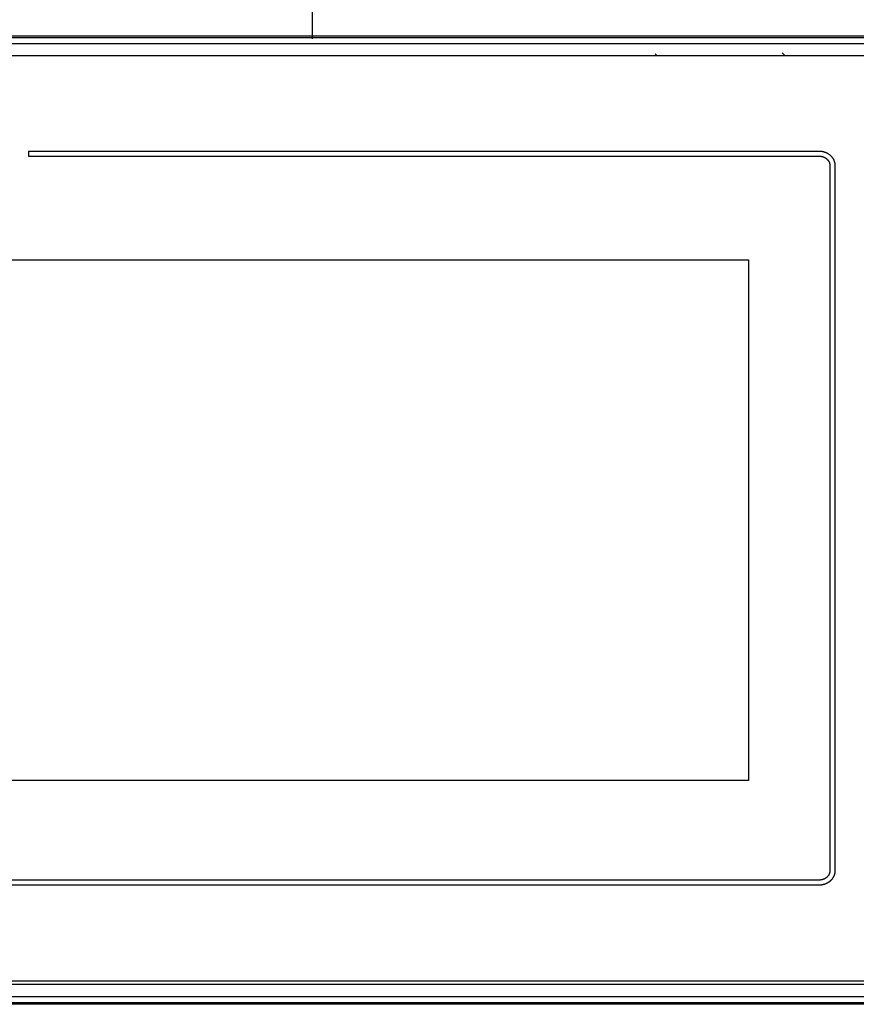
# Model space of a CAD drawing. Extents: x 35 to 740, y 146 to 443.
# Tile 7 of 14: x 123 to 262, y 151 to 315. Entities that reach past the tile are written whole.
import ezdxf

# ---------------------------------------------------------------- set-up
doc = ezdxf.new("R2010")
doc.units = 0
doc.header["$LTSCALE"] = 46.255
doc.header["$PDMODE"] = 3
doc.header["$PDSIZE"] = 0.3125
doc.layers.get('0').update_dxf_attribs({"linetype": 'CONTINUOUS'})
doc.layers.get('Defpoints').update_dxf_attribs({"linetype": 'CONTINUOUS'})
for name, color, linetype in [('5_ALL_CURVES', 7, 'CONTINUOUS'), ('7_ALL_FEATURES', 7, 'CONTINUOUS'), ('8_ALL_NOTES_BALLOONS_SYMBOLS_GT', 7, 'CONTINUOUS')]:
    doc.layers.add(name, color=color, linetype=linetype)
doc.styles.add('TEXTSTYLE_2', font='arial.ttf')
doc.dimstyles.new('DIMSTYLE_1', dxfattribs={"dimtxt": 8, "dimasz": 4.76, "dimexe": 2, "dimexo": 1.5, "dimgap": 2, "dimtad": 1, "dimdec": 0, "dimzin": 0, "dimdsep": 46, "dimtxsty": 'TEXTSTYLE_2', "dimblk": '_ARROW_FILLED', "dimblk1": '_ARROW_FILLED', "dimblk2": '_ARROW_FILLED', "dimcen": 0.09, "dimadec": 0, "dimazin": 0, "dimtfac": 1, "dimtdec": 0, "dimtofl": 0, "dimtmove": 0, "dimatfit": 3, "dimldrblk": '_ARROW_FILLED', "dimfxl": 1, "dimtolj": 1, "dimtzin": 0, "dimarcsym": 0})

# ---------------------------------------------------------------- blocks, each defined once
blk = doc.blocks.new('_ARROW_FILLED')
at = {"color": 0, "linetype": 'ByBlock'}
blk.add_solid([(0, 0), (-1, 0.167), (-1, -0.167)], dxfattribs=at)
blk = doc.blocks.new('*D1')
at = {"color": 0, "linetype": 'Continuous', "lineweight": -2, "transparency": 16777216}
for p, q in [((59.48, 311.26), (59.48, 326.67)), ((274.05, 311.26), (274.05, 326.67)), ((69.48, 324.67), (264.05, 324.67))]:
    blk.add_line(p, q, dxfattribs=at)
at = {"layer": 'Defpoints', "color": 0, "linetype": 'Continuous', "transparency": 16777216}
for p in [(274.05, 324.67), (59.48, 309.76), (274.05, 309.76)]:
    blk.add_point(p, dxfattribs=at)
at = {"color": 0, "linetype": 'Continuous', "lineweight": -2, "transparency": 16777216, "xscale": 10, "yscale": 10, "zscale": 10, "rotation": 180}
blk.add_blockref('_ARROW_FILLED', (59.48, 324.67), dxfattribs=at)
at = {"color": 0, "linetype": 'Continuous', "lineweight": -2, "transparency": 16777216, "xscale": 10, "yscale": 10, "zscale": 10}
blk.add_blockref('_ARROW_FILLED', (274.05, 324.67), dxfattribs=at)
at = {"color": 0, "linetype": 'Continuous', "transparency": 16777216, "insert": (134.34, 331.91), "char_height": 8, "width": 51.777, "attachment_point": 5, "style": 'TEXTSTYLE_2'}
blk.add_mtext('\\A1;215(8.46")', dxfattribs=at)

msp = doc.modelspace()

# ---------------------------------------------------------------- linework, layer by layer
at = {"color": 0, "linetype": 'Continuous'}
for p, q in [((271.76, 311.75), (61.76, 311.75)), ((271.76, 310.75), (61.76, 310.75)), ((65.76, 308.78), (267.76, 308.78)), ((267.76, 154.73), (65.76, 154.73)), ((61.76, 152.77), (271.76, 152.77)), ((61.76, 151.77), (271.76, 151.77))]:
    msp.add_line(p, q, dxfattribs=at)
at = {"layer": '5_ALL_CURVES', "color": 0, "linetype": 'Continuous'}
for p, q in [((228.5, 309.07), (228.81, 308.76)), ((249.53, 309.25), (250.02, 308.76))]:
    msp.add_line(p, q, dxfattribs=at)
at = {"layer": '7_ALL_FEATURES', "color": 0, "linetype": 'Continuous'}
for p, q in [((61.76, 312.04), (271.76, 312.04)), ((61.76, 312.04), (271.76, 312.04)), ((267.16, 308.76), (65.76, 308.76)), ((124.63, 292.9), (124.63, 292.11)), ((124.67, 292.9), (124.63, 292.9)), ((255.68, 292.9), (124.67, 292.9)), ((255.71, 292.9), (255.68, 292.9)), ((255.73, 292.9), (255.71, 292.9)), ((255.76, 292.9), (255.73, 292.9)), ((255.79, 292.9), (255.76, 292.9)), ((255.81, 292.89), (255.79, 292.9)), ((255.84, 292.89), (255.81, 292.89)), ((255.86, 292.89), (255.84, 292.89)), ((255.89, 292.89), (255.86, 292.89)), ((255.96, 292.88), (255.89, 292.89)), ((256.01, 292.88), (255.96, 292.88)), ((256.05, 292.87), (256.01, 292.88)), ((256.1, 292.87), (256.05, 292.87)), ((256.15, 292.86), (256.1, 292.87)), ((256.2, 292.85), (256.15, 292.86)), ((256.25, 292.84), (256.2, 292.85)), ((256.29, 292.83), (256.25, 292.84)), ((256.34, 292.82), (256.29, 292.83)), ((256.39, 292.81), (256.34, 292.82)), ((256.43, 292.8), (256.39, 292.81)), ((256.48, 292.79), (256.43, 292.8)), ((256.53, 292.77), (256.48, 292.79)), ((256.57, 292.76), (256.53, 292.77)), ((256.62, 292.74), (256.57, 292.76)), ((256.66, 292.73), (256.62, 292.74)), ((256.71, 292.71), (256.66, 292.73)), ((256.75, 292.69), (256.71, 292.71)), ((256.8, 292.68), (256.75, 292.69)), ((256.84, 292.66), (256.8, 292.68)), ((256.88, 292.64), (256.84, 292.66)), ((256.93, 292.62), (256.88, 292.64)), ((256.97, 292.6), (256.93, 292.62)), ((257.01, 292.58), (256.97, 292.6)), ((257.05, 292.55), (257.01, 292.58)), ((257.09, 292.53), (257.05, 292.55)), ((257.13, 292.51), (257.09, 292.53)), ((257.17, 292.48), (257.13, 292.51)), ((257.21, 292.46), (257.17, 292.48)), ((257.25, 292.43), (257.21, 292.46)), ((257.29, 292.41), (257.25, 292.43)), ((257.33, 292.38), (257.29, 292.41)), ((257.38, 292.34), (257.33, 292.38)), ((257.42, 292.32), (257.38, 292.34)), ((257.45, 292.29), (257.42, 292.32)), ((257.47, 292.27), (257.45, 292.29)), ((257.49, 292.26), (257.47, 292.27)), ((257.5, 292.25), (257.49, 292.26)), ((257.52, 292.23), (257.5, 292.25)), ((124.63, 292.11), (125.11, 292.1)), ((125.11, 292.1), (255.6, 292.1)), ((255.6, 292.1), (255.7, 292.1)), ((255.7, 292.1), (255.75, 292.1)), ((255.75, 292.1), (255.79, 292.1)), ((255.79, 292.1), (255.83, 292.1)), ((255.83, 292.1), (255.88, 292.09)), ((255.88, 292.09), (255.92, 292.09)), ((255.92, 292.09), (255.97, 292.08)), ((255.97, 292.08), (256.01, 292.08)), ((256.01, 292.08), (256.05, 292.07)), ((256.05, 292.07), (256.1, 292.06)), ((256.1, 292.06), (256.14, 292.05)), ((256.14, 292.05), (256.18, 292.04)), ((256.18, 292.04), (256.22, 292.03)), ((256.22, 292.03), (256.26, 292.01)), ((256.26, 292.01), (256.3, 292)), ((256.3, 292), (256.35, 291.99)), ((256.35, 291.99), (256.39, 291.97)), ((256.39, 291.97), (256.43, 291.96)), ((256.43, 291.96), (256.47, 291.94)), ((256.47, 291.94), (256.5, 291.92)), ((256.5, 291.92), (256.54, 291.9)), ((256.54, 291.9), (256.58, 291.88)), ((256.58, 291.88), (256.62, 291.86)), ((256.62, 291.86), (256.66, 291.84)), ((256.66, 291.84), (256.69, 291.82)), ((256.69, 291.82), (256.73, 291.8)), ((256.73, 291.8), (256.76, 291.77)), ((256.76, 291.77), (256.8, 291.75)), ((256.8, 291.75), (256.83, 291.72)), ((256.83, 291.72), (256.87, 291.69)), ((256.87, 291.69), (256.9, 291.67)), ((256.9, 291.67), (256.93, 291.64)), ((256.93, 291.64), (256.96, 291.61)), ((256.96, 291.61), (256.99, 291.58)), ((256.99, 291.58), (257.02, 291.55)), ((257.02, 291.55), (257.05, 291.52)), ((257.05, 291.52), (257.08, 291.49)), ((257.08, 291.49), (257.1, 291.46)), ((257.1, 291.46), (257.13, 291.43)), ((257.13, 291.43), (257.15, 291.39)), ((257.15, 291.39), (257.18, 291.36)), ((257.18, 291.36), (257.2, 291.33)), ((257.2, 291.33), (257.22, 291.29)), ((257.22, 291.29), (257.24, 291.26)), ((257.24, 291.26), (257.26, 291.22)), ((257.26, 291.22), (257.28, 291.19)), ((257.28, 291.19), (257.3, 291.15)), ((257.3, 291.15), (257.32, 291.12)), ((257.32, 291.12), (257.33, 291.08)), ((257.33, 291.08), (257.35, 291.04)), ((257.35, 291.04), (257.36, 291.01)), ((257.36, 291.01), (257.38, 290.97)), ((257.38, 290.97), (257.39, 290.93)), ((257.39, 290.93), (257.4, 290.89)), ((257.4, 290.89), (257.41, 290.86)), ((257.41, 290.86), (257.42, 290.82)), ((257.42, 290.82), (257.42, 290.78)), ((257.42, 290.78), (257.43, 290.74)), ((257.43, 290.74), (257.44, 290.7)), ((257.44, 290.7), (257.44, 290.66)), ((257.44, 290.66), (257.44, 290.62)), ((257.44, 290.62), (257.45, 290.58)), ((257.54, 292.22), (257.52, 292.23)), ((257.55, 292.2), (257.54, 292.22)), ((257.57, 292.19), (257.55, 292.2)), ((257.59, 292.17), (257.57, 292.19)), ((257.61, 292.15), (257.59, 292.17)), ((257.62, 292.14), (257.61, 292.15)), ((257.64, 292.12), (257.62, 292.14)), ((257.66, 292.1), (257.64, 292.12)), ((257.69, 292.07), (257.66, 292.1)), ((257.71, 292.05), (257.69, 292.07)), ((257.74, 292.02), (257.71, 292.05)), ((257.75, 292), (257.74, 292.02)), ((257.79, 291.97), (257.75, 292)), ((257.82, 291.93), (257.79, 291.97)), ((257.84, 291.89), (257.82, 291.93)), ((257.87, 291.86), (257.84, 291.89)), ((257.9, 291.82), (257.87, 291.86)), ((257.93, 291.78), (257.9, 291.82)), ((257.95, 291.75), (257.93, 291.78)), ((257.98, 291.71), (257.95, 291.75)), ((258, 291.67), (257.98, 291.71)), ((258.03, 291.63), (258, 291.67)), ((258.05, 291.59), (258.03, 291.63)), ((258.07, 291.55), (258.05, 291.59)), ((258.09, 291.51), (258.07, 291.55)), ((258.11, 291.47), (258.09, 291.51)), ((258.13, 291.43), (258.11, 291.47)), ((258.15, 291.39), (258.13, 291.43)), ((258.17, 291.35), (258.15, 291.39)), ((258.19, 291.31), (258.17, 291.35)), ((258.2, 291.26), (258.19, 291.31)), ((258.22, 291.22), (258.2, 291.26)), ((258.23, 291.18), (258.22, 291.22)), ((258.24, 291.14), (258.23, 291.18)), ((258.26, 291.09), (258.24, 291.14)), ((258.27, 291.05), (258.26, 291.09)), ((258.28, 291.01), (258.27, 291.05)), ((258.29, 290.96), (258.28, 291.01)), ((258.3, 290.92), (258.29, 290.96)), ((258.3, 290.87), (258.3, 290.92)), ((258.31, 290.83), (258.3, 290.87)), ((258.32, 290.79), (258.31, 290.83)), ((258.32, 290.73), (258.32, 290.79)), ((258.33, 290.71), (258.32, 290.73)), ((258.33, 290.66), (258.33, 290.71)), ((258.33, 290.64), (258.33, 290.66)), ((258.33, 290.59), (258.33, 290.64)), ((257.45, 290.58), (257.45, 290.54)), ((257.45, 290.54), (257.45, 290.45)), ((257.45, 290.45), (257.45, 173.66)), ((258.33, 290.57), (258.33, 290.59)), ((258.33, 290.54), (258.33, 290.57)), ((258.33, 290.52), (258.33, 290.54)), ((258.33, 173.64), (258.33, 290.52)), ((89.56, 274.91), (243.96, 274.91)), ((243.96, 274.91), (243.96, 188.61)), ((243.96, 188.61), (89.56, 188.61)), ((257.33, 173.08), (257.31, 173.05)), ((257.34, 173.12), (257.33, 173.08)), ((257.36, 173.16), (257.34, 173.12)), ((257.37, 173.19), (257.36, 173.16)), ((257.38, 173.23), (257.37, 173.19)), ((257.39, 173.27), (257.38, 173.23)), ((257.41, 173.31), (257.39, 173.27)), ((257.42, 173.39), (257.41, 173.35)), ((257.41, 173.35), (257.41, 173.31)), ((257.43, 173.43), (257.42, 173.39)), ((257.44, 173.46), (257.43, 173.43)), ((257.45, 173.58), (257.44, 173.54)), ((257.44, 173.54), (257.44, 173.5)), ((257.44, 173.5), (257.44, 173.46)), ((257.45, 173.66), (257.45, 173.62)), ((257.45, 173.62), (257.45, 173.58)), ((258.25, 173.05), (258.26, 173.09)), ((258.26, 173.09), (258.27, 173.13)), ((258.27, 173.13), (258.28, 173.18)), ((258.28, 173.18), (258.29, 173.22)), ((258.29, 173.22), (258.3, 173.26)), ((258.3, 173.3), (258.31, 173.35)), ((258.3, 173.26), (258.3, 173.3)), ((258.31, 173.35), (258.32, 173.39)), ((258.32, 173.46), (258.33, 173.48)), ((258.32, 173.41), (258.32, 173.46)), ((258.32, 173.39), (258.32, 173.41)), ((258.33, 173.62), (258.33, 173.64)), ((258.33, 173.6), (258.33, 173.62)), ((258.33, 173.57), (258.33, 173.6)), ((258.33, 173.55), (258.33, 173.57)), ((258.33, 173.53), (258.33, 173.55)), ((258.33, 173.5), (258.33, 173.53)), ((258.33, 173.48), (258.33, 173.5)), ((255.36, 172.07), (77.21, 172.07)), ((255.69, 172.07), (255.36, 172.07)), ((255.73, 172.07), (255.69, 172.07)), ((255.78, 172.08), (255.73, 172.07)), ((255.82, 172.08), (255.78, 172.08)), ((255.86, 172.08), (255.82, 172.08)), ((255.91, 172.09), (255.86, 172.08)), ((255.95, 172.09), (255.91, 172.09)), ((256, 172.1), (255.95, 172.09)), ((256.04, 172.11), (256, 172.1)), ((256.08, 172.11), (256.04, 172.11)), ((256.12, 172.12), (256.08, 172.11)), ((256.17, 172.13), (256.12, 172.12)), ((256.21, 172.15), (256.17, 172.13)), ((256.25, 172.16), (256.21, 172.15)), ((256.29, 172.17), (256.25, 172.16)), ((256.33, 172.19), (256.29, 172.17)), ((256.37, 172.2), (256.33, 172.19)), ((256.41, 172.22), (256.37, 172.2)), ((256.45, 172.23), (256.41, 172.22)), ((256.49, 172.25), (256.45, 172.23)), ((256.53, 172.27), (256.49, 172.25)), ((256.57, 172.29), (256.53, 172.27)), ((256.61, 172.31), (256.57, 172.29)), ((256.58, 171.42), (256.62, 171.44)), ((256.64, 172.33), (256.61, 172.31)), ((256.62, 171.44), (256.67, 171.45)), ((256.68, 172.35), (256.64, 172.33)), ((256.67, 171.45), (256.71, 171.47)), ((256.72, 172.37), (256.68, 172.35)), ((256.71, 171.47), (256.76, 171.49)), ((256.75, 172.4), (256.72, 172.37)), ((256.79, 172.42), (256.75, 172.4)), ((256.76, 171.49), (256.8, 171.5)), ((256.82, 172.45), (256.79, 172.42)), ((256.8, 171.5), (256.85, 171.52)), ((256.85, 172.47), (256.82, 172.45)), ((256.89, 172.5), (256.85, 172.47)), ((256.85, 171.52), (256.89, 171.54)), ((256.92, 172.53), (256.89, 172.5)), ((256.89, 171.54), (256.94, 171.56)), ((256.95, 172.56), (256.92, 172.53)), ((256.94, 171.56), (256.98, 171.59)), ((256.98, 172.58), (256.95, 172.56)), ((257.01, 172.61), (256.98, 172.58)), ((256.98, 171.59), (257.02, 171.61)), ((257.04, 172.64), (257.01, 172.61)), ((257.02, 171.61), (257.07, 171.63)), ((257.07, 172.68), (257.04, 172.64)), ((257.09, 172.71), (257.07, 172.68)), ((257.07, 171.63), (257.11, 171.65)), ((257.12, 172.74), (257.09, 172.71)), ((257.11, 171.65), (257.15, 171.68)), ((257.15, 172.77), (257.12, 172.74)), ((257.17, 172.8), (257.15, 172.77)), ((257.15, 171.68), (257.19, 171.7)), ((257.19, 172.84), (257.17, 172.8)), ((257.22, 172.87), (257.19, 172.84)), ((257.19, 171.7), (257.23, 171.73)), ((257.24, 172.91), (257.22, 172.87)), ((257.23, 171.73), (257.27, 171.76)), ((257.26, 172.94), (257.24, 172.91)), ((257.28, 172.98), (257.26, 172.94)), ((257.27, 171.76), (257.31, 171.78)), ((257.29, 173.01), (257.28, 172.98)), ((257.31, 173.05), (257.29, 173.01)), ((257.31, 171.78), (257.35, 171.81)), ((257.35, 171.81), (257.41, 171.85)), ((257.41, 171.85), (257.43, 171.87)), ((257.43, 171.87), (257.45, 171.88)), ((257.45, 171.88), (257.47, 171.9)), ((257.47, 171.9), (257.49, 171.92)), ((257.49, 171.92), (257.5, 171.93)), ((257.5, 171.93), (257.52, 171.95)), ((257.52, 171.95), (257.54, 171.96)), ((257.54, 171.96), (257.56, 171.98)), ((257.56, 171.98), (257.58, 172)), ((257.58, 172), (257.6, 172.01)), ((257.6, 172.01), (257.62, 172.03)), ((257.62, 172.03), (257.63, 172.05)), ((257.63, 172.05), (257.65, 172.07)), ((257.65, 172.07), (257.68, 172.1)), ((257.68, 172.1), (257.72, 172.13)), ((257.72, 172.13), (257.75, 172.17)), ((257.75, 172.17), (257.79, 172.22)), ((257.79, 172.22), (257.82, 172.25)), ((257.82, 172.25), (257.85, 172.28)), ((257.85, 172.28), (257.87, 172.32)), ((257.87, 172.32), (257.9, 172.36)), ((257.9, 172.36), (257.93, 172.39)), ((257.93, 172.39), (257.95, 172.43)), ((257.95, 172.43), (257.97, 172.46)), ((257.97, 172.46), (258, 172.5)), ((258, 172.5), (258.02, 172.54)), ((258.02, 172.54), (258.04, 172.58)), ((258.04, 172.58), (258.06, 172.61)), ((258.06, 172.61), (258.09, 172.65)), ((258.09, 172.65), (258.1, 172.69)), ((258.1, 172.69), (258.12, 172.73)), ((258.12, 172.73), (258.14, 172.77)), ((258.14, 172.77), (258.16, 172.81)), ((258.16, 172.81), (258.18, 172.85)), ((258.18, 172.85), (258.19, 172.89)), ((258.19, 172.89), (258.21, 172.93)), ((258.21, 172.93), (258.22, 172.97)), ((258.22, 172.97), (258.23, 173.01)), ((258.23, 173.01), (258.25, 173.05)), ((77.21, 171.28), (255.62, 171.28)), ((255.62, 171.28), (255.68, 171.28)), ((255.68, 171.28), (255.7, 171.28)), ((255.7, 171.28), (255.73, 171.28)), ((255.73, 171.28), (255.75, 171.28)), ((255.75, 171.28), (255.82, 171.28)), ((255.82, 171.28), (255.88, 171.29)), ((255.88, 171.29), (255.95, 171.29)), ((255.95, 171.29), (256, 171.3)), ((256, 171.3), (256.05, 171.3)), ((256.05, 171.3), (256.1, 171.31)), ((256.1, 171.31), (256.15, 171.32)), ((256.15, 171.32), (256.19, 171.33)), ((256.19, 171.33), (256.24, 171.33)), ((256.24, 171.33), (256.29, 171.34)), ((256.29, 171.34), (256.34, 171.36)), ((256.34, 171.36), (256.39, 171.37)), ((256.39, 171.37), (256.43, 171.38)), ((256.43, 171.38), (256.48, 171.39)), ((256.48, 171.39), (256.53, 171.41)), ((256.53, 171.41), (256.58, 171.42)), ((65.76, 155.36), (267.16, 155.36)), ((271.76, 151.47), (61.76, 151.47)), ((271.76, 151.47), (61.76, 151.47))]:
    msp.add_line(p, q, dxfattribs=at)
at = {"layer": '8_ALL_NOTES_BALLOONS_SYMBOLS_GT', "color": 0, "linetype": 'Continuous'}
msp.add_line((171.7, 311.58), (171.7, 374.19), dxfattribs=at)

# ---------------------------------------------------------------- dimensions: what is measured, and where the dimension line sits
at = {"color": 0, "linetype": 'Continuous'}
dim = msp.add_linear_dim(base=(274.05, 324.67), p1=(59.48, 309.76), p2=(274.05, 309.76), text='<>(8.46")', dimstyle='DIMSTYLE_1', override={"dimasz": 10}, dxfattribs=at)
dim.commit()
dim.dimension.update_dxf_attribs({"geometry": '*D1', "text_midpoint": (134.34, 324.67), "dimtype": 160})

doc.saveas('drawing.dxf')
